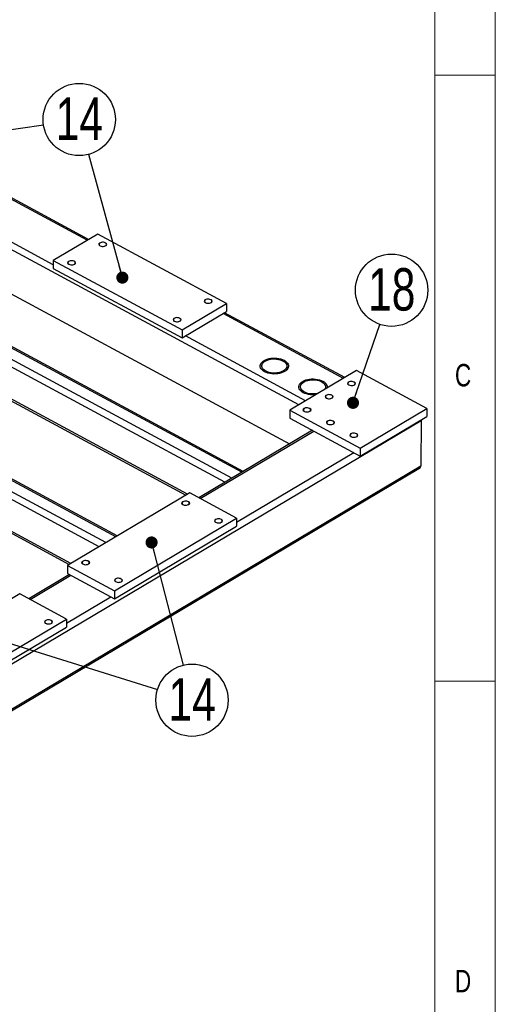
# Model space of a CAD drawing. Header units: millimetres. Extents: x 5 to 589, y 5 to 415.
# Tile 16 of 17: x 550 to 589, y 233 to 315. Entities that reach past the tile are written whole.
import ezdxf

# ---------------------------------------------------------------- set-up
doc = ezdxf.new("R2010")
doc.units = ezdxf.units.MM
doc.layers.add('NOTES', color=6, linetype='Continuous')
doc.layers.add('TRAIT-FINS', color=9, linetype='Continuous')
doc.layers.add('TRAIT-FORT', color=4, linetype='Continuous', lineweight=25)
doc.styles.add('SLDTEXTSTYLE0', font='TXT', dxfattribs={"width": 0.75})
doc.dimstyles.new('SLDDIMSTYLE7', dxfattribs={"dimtxt": 0.18, "dimasz": 1, "dimexe": 0, "dimexo": 0.0625, "dimgap": 0, "dimtad": 0, "dimtih": 1, "dimtoh": 1, "dimdec": 0, "dimrnd": 1e-09, "dimzin": 0, "dimdsep": 46, "dimtxsty": 'Standard', "dimblk1": 'DOT', "dimblk2": 'DOT', "dimsah": 1, "dimcen": 0.09, "dimadec": 0, "dimazin": 0, "dimtfac": 1, "dimtdec": 0, "dimtofl": 0, "dimtmove": 0, "dimatfit": 3, "dimldrblk": 'DOT', "dimfxl": 1, "dimfrac": 2, "dimtolj": 1, "dimtzin": 0, "dimarcsym": 0})

# ---------------------------------------------------------------- blocks, each defined once
blk = doc.blocks.new('SW_NOTE_23')
at = {"layer": 'NOTES', "color": 0}
blk.add_circle((2.951, 0.431), 2.983, dxfattribs=at)
at = {"layer": 'NOTES', "color": 0, "insert": (2.961, 2.25), "char_height": 3.5, "attachment_point": 2, "style": 'SLDTEXTSTYLE0'}
blk.add_mtext('14', dxfattribs=at)
blk = doc.blocks.new('_DOT')
at = {"color": 0, "linetype": 'ByBlock', "lineweight": -2}
blk.add_line((-0.5, 0), (-1, 0), dxfattribs=at)
at = {"color": 0, "linetype": 'ByBlock', "const_width": 0.5}
blk.add_lwpolyline([(-0.25, 0, 1), (0.25, 0, 1)], format="xyb", close=True, dxfattribs=at)
blk = doc.blocks.new('SW_NOTE_25')
at = {"layer": 'NOTES', "color": 0}
blk.add_circle((0.968, 2.821), 2.983, dxfattribs=at)
at = {"layer": 'NOTES', "color": 0, "insert": (0.978, 4.64), "char_height": 3.5, "attachment_point": 2, "style": 'SLDTEXTSTYLE0'}
blk.add_mtext('18', dxfattribs=at)
blk = doc.blocks.new('SW_NOTE_26')
at = {"layer": 'NOTES', "color": 0}
blk.add_circle((0.74, -2.889), 2.983, dxfattribs=at)
at = {"layer": 'NOTES', "color": 0, "insert": (0.75, -1.071), "char_height": 3.5, "attachment_point": 2, "style": 'SLDTEXTSTYLE0'}
blk.add_mtext('14', dxfattribs=at)

msp = doc.modelspace()

# ---------------------------------------------------------------- linework, layer by layer
at = {"lineweight": 18}
for p, q in [((589, 5), (589, 415)), ((584, 10), (584, 410)), ((589, 310), (584, 310)), ((584, 260), (589, 260))]:
    msp.add_line(p, q, dxfattribs=at)
at = {"layer": 'TRAIT-FINS', "lineweight": 18, "flags": 128}
for points in [[(556.366, 295.906), (556.29, 295.966), (556.262, 296.038), (556.284, 296.11), (556.353, 296.172), (556.459, 296.214), (556.586, 296.23), (556.714, 296.218), (556.824, 296.178), (556.899, 296.118), (556.928, 296.046), (556.906, 295.973), (556.837, 295.911), (556.731, 295.869), (556.604, 295.853), (556.476, 295.866), (556.366, 295.906)], [(553.797, 294.38), (553.721, 294.44), (553.693, 294.512), (553.715, 294.585), (553.784, 294.647), (553.89, 294.689), (554.017, 294.705), (554.145, 294.692), (554.255, 294.653), (554.33, 294.592), (554.359, 294.52), (554.337, 294.448), (554.268, 294.386), (554.162, 294.344), (554.035, 294.328), (553.907, 294.341), (553.797, 294.38)], [(565.072, 291.211), (564.997, 291.271), (564.969, 291.343), (564.991, 291.415), (565.06, 291.477), (565.166, 291.52), (565.293, 291.536), (565.421, 291.523), (565.531, 291.483), (565.606, 291.423), (565.635, 291.351), (565.613, 291.279), (565.544, 291.217), (565.438, 291.174), (565.311, 291.159), (565.182, 291.171), (565.072, 291.211)], [(562.503, 289.685), (562.428, 289.746), (562.4, 289.817), (562.422, 289.89), (562.491, 289.952), (562.597, 289.994), (562.724, 290.01), (562.852, 289.997), (562.962, 289.958), (563.037, 289.897), (563.066, 289.826), (563.044, 289.753), (562.975, 289.691), (562.868, 289.649), (562.742, 289.633), (562.613, 289.646), (562.503, 289.685)], [(576.895, 284.42), (576.82, 284.48), (576.791, 284.552), (576.813, 284.625), (576.883, 284.687), (576.989, 284.729), (577.116, 284.745), (577.244, 284.732), (577.354, 284.693), (577.429, 284.632), (577.458, 284.561), (577.436, 284.488), (577.366, 284.426), (577.26, 284.384), (577.133, 284.368), (577.005, 284.381), (576.895, 284.42)], [(575.06, 283.331), (574.985, 283.391), (574.956, 283.463), (574.978, 283.535), (575.048, 283.597), (575.154, 283.639), (575.281, 283.655), (575.409, 283.643), (575.519, 283.603), (575.594, 283.543), (575.623, 283.471), (575.601, 283.398), (575.531, 283.336), (575.425, 283.294), (575.298, 283.278), (575.17, 283.291), (575.06, 283.331)], [(573.225, 282.241), (573.15, 282.301), (573.121, 282.373), (573.143, 282.446), (573.213, 282.508), (573.319, 282.55), (573.446, 282.566), (573.574, 282.553), (573.684, 282.513), (573.759, 282.453), (573.788, 282.381), (573.766, 282.309), (573.696, 282.247), (573.59, 282.205), (573.463, 282.189), (573.335, 282.201), (573.225, 282.241)], [(575.16, 281.198), (575.085, 281.258), (575.056, 281.33), (575.078, 281.402), (575.147, 281.464), (575.254, 281.506), (575.38, 281.522), (575.509, 281.51), (575.619, 281.47), (575.694, 281.41), (575.722, 281.338), (575.7, 281.266), (575.631, 281.203), (575.525, 281.161), (575.398, 281.145), (575.27, 281.158), (575.16, 281.198)], [(577.095, 280.154), (577.02, 280.215), (576.991, 280.287), (577.013, 280.359), (577.082, 280.421), (577.188, 280.463), (577.315, 280.479), (577.443, 280.466), (577.553, 280.427), (577.629, 280.367), (577.657, 280.295), (577.635, 280.222), (577.566, 280.16), (577.46, 280.118), (577.333, 280.102), (577.205, 280.115), (577.095, 280.154)], [(563.212, 274.542), (563.137, 274.602), (563.108, 274.674), (563.13, 274.746), (563.2, 274.808), (563.306, 274.851), (563.433, 274.866), (563.561, 274.854), (563.671, 274.814), (563.746, 274.754), (563.775, 274.682), (563.753, 274.61), (563.683, 274.548), (563.577, 274.505), (563.45, 274.489), (563.322, 274.502), (563.212, 274.542)], [(563.212, 274.542), (563.137, 274.602), (563.108, 274.674), (563.13, 274.746), (563.2, 274.808), (563.306, 274.851), (563.433, 274.866), (563.561, 274.854), (563.671, 274.814), (563.746, 274.754), (563.775, 274.682), (563.753, 274.61), (563.683, 274.548), (563.577, 274.505), (563.45, 274.489), (563.322, 274.502), (563.212, 274.542)], [(565.921, 273.081), (565.846, 273.141), (565.817, 273.213), (565.839, 273.286), (565.908, 273.348), (566.015, 273.39), (566.142, 273.406), (566.27, 273.393), (566.38, 273.354), (566.455, 273.293), (566.484, 273.221), (566.462, 273.149), (566.392, 273.087), (566.286, 273.045), (566.159, 273.029), (566.031, 273.042), (565.921, 273.081)], [(565.921, 273.081), (565.846, 273.141), (565.817, 273.213), (565.839, 273.286), (565.908, 273.348), (566.015, 273.39), (566.142, 273.406), (566.27, 273.393), (566.38, 273.354), (566.455, 273.293), (566.484, 273.221), (566.462, 273.149), (566.392, 273.087), (566.286, 273.045), (566.159, 273.029), (566.031, 273.042), (565.921, 273.081)], [(554.954, 269.638), (554.879, 269.699), (554.851, 269.771), (554.873, 269.843), (554.942, 269.905), (555.048, 269.947), (555.175, 269.963), (555.303, 269.95), (555.413, 269.911), (555.488, 269.851), (555.517, 269.779), (555.495, 269.706), (555.426, 269.644), (555.32, 269.602), (555.193, 269.586), (555.064, 269.599), (554.954, 269.638)], [(554.954, 269.638), (554.879, 269.699), (554.851, 269.771), (554.873, 269.843), (554.942, 269.905), (555.048, 269.947), (555.175, 269.963), (555.303, 269.95), (555.413, 269.911), (555.488, 269.851), (555.517, 269.779), (555.495, 269.706), (555.426, 269.644), (555.32, 269.602), (555.193, 269.586), (555.064, 269.599), (554.954, 269.638)], [(557.663, 268.178), (557.588, 268.238), (557.559, 268.31), (557.581, 268.382), (557.651, 268.444), (557.757, 268.487), (557.884, 268.503), (558.012, 268.49), (558.122, 268.45), (558.197, 268.39), (558.226, 268.318), (558.204, 268.246), (558.135, 268.184), (558.028, 268.141), (557.901, 268.125), (557.773, 268.138), (557.663, 268.178)], [(557.663, 268.178), (557.588, 268.238), (557.559, 268.31), (557.581, 268.382), (557.651, 268.444), (557.757, 268.487), (557.884, 268.503), (558.012, 268.49), (558.122, 268.45), (558.197, 268.39), (558.226, 268.318), (558.204, 268.246), (558.135, 268.184), (558.028, 268.141), (557.901, 268.125), (557.773, 268.138), (557.663, 268.178)], [(551.883, 264.746), (551.808, 264.806), (551.779, 264.878), (551.801, 264.95), (551.87, 265.012), (551.977, 265.054), (552.103, 265.07), (552.232, 265.057), (552.342, 265.018), (552.417, 264.958), (552.446, 264.886), (552.424, 264.813), (552.354, 264.751), (552.248, 264.709), (552.121, 264.693), (551.993, 264.706), (551.883, 264.746)]]:
    msp.add_lwpolyline(points, dxfattribs=at)
at = {"layer": 'TRAIT-FORT', "lineweight": 25}
for p, q in [((572.771, 282.794), (521.159, 310.623)), ((521.145, 306.995), (572.006, 279.57)), ((567.24, 276.74), (513.862, 305.522)), ((568.066, 277.231), (514.688, 306.012)), ((568.175, 277.296), (514.876, 306.034)), ((566.673, 276.404), (513.585, 305.029)), ((555.319, 296.38), (545.452, 301.701)), ((555.429, 296.445), (545.561, 301.766)), ((557.681, 271.915), (505.054, 300.292)), ((557.79, 271.98), (505.242, 300.314)), ((552.507, 294.363), (542.332, 299.849)), ((556.288, 271.088), (503.952, 299.308)), ((556.855, 271.425), (504.228, 299.801)), ((563.588, 275.423), (521.314, 298.217)), ((521.314, 298.074), (563.462, 275.348)), ((553.954, 269.702), (503.941, 296.669)), ((556.178, 296.89), (552.508, 294.711)), ((566.82, 291.152), (556.178, 296.89)), ((504.027, 296.481), (553.828, 269.627)), ((552.508, 294.711), (552.505, 294.051)), ((552.508, 294.711), (563.15, 288.973)), ((552.505, 294.051), (563.147, 288.313)), ((563.15, 288.973), (566.82, 291.152)), ((566.82, 291.152), (566.817, 290.493)), ((563.147, 288.313), (566.817, 290.493)), ((576.458, 284.983), (566.542, 290.329)), ((576.567, 285.047), (566.651, 290.394)), ((563.15, 288.973), (563.147, 288.313)), ((573.338, 283.13), (563.422, 288.477)), ((577.546, 285.629), (572.041, 282.36)), ((583.35, 282.499), (577.546, 285.629)), ((572.041, 282.36), (572.038, 281.7)), ((572.041, 282.36), (577.845, 279.23)), ((577.845, 279.23), (583.35, 282.499)), ((583.35, 282.499), (583.348, 281.839)), ((451.211, 203.323), (582.875, 281.503)), ((572.038, 281.7), (577.843, 278.57)), ((577.843, 278.57), (583.348, 281.839)), ((582.875, 281.503), (582.86, 277.765)), ((573.901, 280.696), (564.53, 275.131)), ((564.65, 275.066), (574.021, 280.631)), ((567.647, 273.119), (577.311, 278.857)), ((577.845, 279.23), (577.843, 278.57)), ((451.191, 199.445), (582.694, 277.53)), ((451.197, 199.585), (582.86, 277.765)), ((563.779, 275.536), (553.686, 269.543)), ((567.648, 273.449), (563.779, 275.536)), ((557.556, 267.456), (567.648, 273.449)), ((567.648, 273.449), (567.646, 272.789)), ((557.553, 266.797), (567.646, 272.789)), ((553.686, 269.543), (553.683, 268.883)), ((553.686, 269.543), (557.556, 267.456)), ((553.853, 268.791), (550.492, 266.795)), ((550.612, 266.73), (553.974, 268.727)), ((553.683, 268.883), (557.553, 266.797)), ((557.556, 267.456), (557.553, 266.797)), ((549.741, 267.2), (539.648, 261.207)), ((553.61, 265.114), (549.741, 267.2)), ((553.609, 264.783), (557.263, 266.953)), ((543.518, 259.121), (553.61, 265.114)), ((553.61, 265.114), (553.608, 264.454)), ((543.515, 258.461), (553.608, 264.454))]:
    msp.add_line(p, q, dxfattribs=at)
at = {"layer": 'TRAIT-FORT', "lineweight": 25, "flags": 128}
for points in [[(556.389, 295.919), (556.458, 295.891), (556.539, 295.875), (556.624, 295.873), (556.707, 295.884), (556.781, 295.908), (556.84, 295.943), (556.879, 295.986), (556.895, 296.033), (556.886, 296.081), (556.854, 296.126), (556.801, 296.164), (556.732, 296.192), (556.651, 296.208), (556.566, 296.211), (556.483, 296.2), (556.409, 296.175), (556.35, 296.141), (556.311, 296.098), (556.295, 296.05), (556.304, 296.002), (556.336, 295.957), (556.389, 295.919)], [(553.819, 294.394), (553.889, 294.366), (553.97, 294.35), (554.055, 294.347), (554.138, 294.359), (554.212, 294.383), (554.271, 294.418), (554.31, 294.461), (554.326, 294.508), (554.317, 294.556), (554.285, 294.601), (554.232, 294.639), (554.163, 294.667), (554.082, 294.683), (553.997, 294.685), (553.914, 294.674), (553.84, 294.65), (553.781, 294.615), (553.742, 294.572), (553.726, 294.525), (553.735, 294.477), (553.767, 294.432), (553.819, 294.394)], [(565.095, 291.224), (565.165, 291.196), (565.246, 291.18), (565.331, 291.178), (565.414, 291.189), (565.488, 291.213), (565.547, 291.248), (565.586, 291.291), (565.602, 291.339), (565.593, 291.387), (565.561, 291.432), (565.508, 291.47), (565.439, 291.498), (565.358, 291.514), (565.273, 291.516), (565.19, 291.505), (565.116, 291.481), (565.057, 291.446), (565.018, 291.403), (565.002, 291.355), (565.01, 291.307), (565.042, 291.262), (565.095, 291.224)], [(562.526, 289.699), (562.596, 289.671), (562.677, 289.655), (562.762, 289.653), (562.845, 289.664), (562.919, 289.688), (562.978, 289.723), (563.017, 289.766), (563.032, 289.813), (563.024, 289.861), (562.992, 289.906), (562.939, 289.944), (562.87, 289.972), (562.789, 289.988), (562.703, 289.991), (562.621, 289.979), (562.547, 289.955), (562.488, 289.92), (562.449, 289.877), (562.433, 289.83), (562.441, 289.782), (562.473, 289.737), (562.526, 289.699)], [(571.603, 285.543), (571.48, 285.48), (571.343, 285.427), (571.193, 285.386), (571.035, 285.358), (570.871, 285.342), (570.704, 285.34), (570.539, 285.352), (570.378, 285.376), (570.225, 285.413), (570.083, 285.463), (569.954, 285.523), (569.842, 285.592), (569.748, 285.671), (569.675, 285.755), (569.624, 285.845), (569.596, 285.938), (569.591, 286.032), (569.611, 286.126), (569.653, 286.217), (569.718, 286.303), (569.805, 286.383), (569.91, 286.456), (570.033, 286.519), (570.171, 286.572), (570.32, 286.613), (570.479, 286.641), (570.643, 286.657), (570.809, 286.659), (570.974, 286.647), (571.135, 286.623), (571.289, 286.585), (571.431, 286.536), (571.56, 286.476), (571.672, 286.406), (571.766, 286.328), (571.839, 286.243), (571.89, 286.154), (571.918, 286.061), (571.922, 285.967), (571.903, 285.873), (571.86, 285.782), (571.795, 285.696), (571.709, 285.615), (571.603, 285.543)], [(571.56, 286.476), (571.672, 286.406), (571.766, 286.328), (571.839, 286.243), (571.89, 286.154), (571.918, 286.061), (571.922, 285.967), (571.903, 285.873), (571.86, 285.782), (571.795, 285.696), (571.709, 285.615), (571.603, 285.543), (571.48, 285.48), (571.343, 285.427), (571.193, 285.386), (571.035, 285.358), (570.871, 285.342), (570.704, 285.34), (570.539, 285.352), (570.378, 285.376), (570.225, 285.413), (570.083, 285.463), (569.954, 285.523), (569.842, 285.592), (569.748, 285.671), (569.675, 285.755), (569.624, 285.845), (569.596, 285.938), (569.591, 286.032), (569.611, 286.126), (569.653, 286.217), (569.718, 286.303), (569.805, 286.383), (569.91, 286.456), (570.033, 286.519), (570.171, 286.572), (570.32, 286.613), (570.479, 286.641), (570.643, 286.657), (570.809, 286.659), (570.974, 286.647), (571.135, 286.623), (571.289, 286.585), (571.431, 286.536), (571.56, 286.476)], [(571.506, 285.595), (571.389, 285.535), (571.257, 285.487), (571.113, 285.45), (570.961, 285.426), (570.804, 285.415), (570.646, 285.419), (570.49, 285.435), (570.341, 285.465), (570.201, 285.508), (570.075, 285.562), (569.964, 285.626), (569.872, 285.699), (569.801, 285.779), (569.752, 285.865), (569.727, 285.953), (569.726, 286.043), (569.749, 286.131), (569.795, 286.217), (569.865, 286.297), (569.955, 286.37), (570.064, 286.435), (570.189, 286.489), (570.327, 286.532), (570.476, 286.563), (570.631, 286.58), (570.789, 286.584), (570.946, 286.574), (571.099, 286.55), (571.244, 286.514), (571.377, 286.465), (571.496, 286.406), (571.598, 286.337), (571.679, 286.26), (571.74, 286.177), (571.777, 286.09), (571.79, 286.001), (571.779, 285.912), (571.744, 285.824), (571.686, 285.741), (571.606, 285.664), (571.506, 285.595)], [(574.178, 283.629), (574.065, 283.62), (573.899, 283.618), (573.733, 283.629), (573.573, 283.654), (573.419, 283.691), (573.277, 283.74), (573.148, 283.8), (573.036, 283.87), (572.942, 283.948), (572.869, 284.033), (572.818, 284.123), (572.79, 284.216), (572.786, 284.31), (572.805, 284.403), (572.848, 284.494), (572.913, 284.581), (572.999, 284.661), (573.105, 284.733), (573.228, 284.797), (573.365, 284.849), (573.515, 284.89), (573.673, 284.919), (573.837, 284.934), (574.004, 284.936), (574.169, 284.925), (574.33, 284.9), (574.483, 284.863), (574.625, 284.814), (574.754, 284.754), (574.866, 284.684), (574.96, 284.606), (575.033, 284.521), (575.084, 284.431), (575.112, 284.338), (575.117, 284.244), (575.106, 284.18)], [(574.178, 283.629), (574.065, 283.62), (573.899, 283.618), (573.733, 283.629), (573.573, 283.654), (573.419, 283.691), (573.277, 283.74), (573.148, 283.8), (573.036, 283.87), (572.942, 283.948), (572.869, 284.033), (572.818, 284.123), (572.79, 284.216), (572.786, 284.31), (572.805, 284.403), (572.848, 284.494), (572.913, 284.581), (572.999, 284.661), (573.105, 284.733), (573.228, 284.797), (573.365, 284.849), (573.515, 284.89), (573.673, 284.919), (573.837, 284.934), (574.004, 284.936), (574.169, 284.925), (574.33, 284.9), (574.483, 284.863), (574.625, 284.814), (574.754, 284.754), (574.754, 284.754)], [(574.366, 283.74), (574.308, 283.727), (574.155, 283.703), (573.998, 283.693), (573.84, 283.696), (573.685, 283.713), (573.535, 283.743), (573.396, 283.785), (573.269, 283.84), (573.159, 283.904), (573.067, 283.977), (572.996, 284.057), (572.947, 284.142), (572.921, 284.231), (572.92, 284.32), (572.943, 284.409), (572.99, 284.494), (573.059, 284.574), (573.149, 284.648), (573.258, 284.712), (573.383, 284.767), (573.522, 284.81), (573.67, 284.84), (573.825, 284.857), (573.983, 284.861), (574.14, 284.851), (574.293, 284.828), (574.438, 284.791), (574.572, 284.743), (574.69, 284.683), (574.792, 284.614), (574.874, 284.538), (574.934, 284.455), (574.971, 284.368), (574.984, 284.278), (574.974, 284.189), (574.939, 284.102), (574.918, 284.069)], [(574.754, 284.754), (574.866, 284.684), (574.96, 284.606), (575.033, 284.521), (575.084, 284.431), (575.112, 284.338), (575.117, 284.244), (575.106, 284.18)], [(576.918, 284.434), (576.988, 284.406), (577.068, 284.39), (577.154, 284.387), (577.237, 284.399), (577.311, 284.423), (577.369, 284.458), (577.408, 284.501), (577.424, 284.548), (577.416, 284.596), (577.384, 284.641), (577.331, 284.679), (577.261, 284.707), (577.18, 284.723), (577.095, 284.725), (577.012, 284.714), (576.938, 284.69), (576.88, 284.655), (576.841, 284.612), (576.825, 284.565), (576.833, 284.517), (576.865, 284.472), (576.918, 284.434)], [(575.083, 283.344), (575.153, 283.316), (575.233, 283.3), (575.319, 283.298), (575.402, 283.309), (575.475, 283.333), (575.534, 283.368), (575.573, 283.411), (575.589, 283.458), (575.581, 283.506), (575.549, 283.551), (575.496, 283.589), (575.426, 283.617), (575.345, 283.633), (575.26, 283.636), (575.177, 283.624), (575.103, 283.6), (575.045, 283.566), (575.006, 283.523), (574.99, 283.475), (574.998, 283.427), (575.03, 283.382), (575.083, 283.344)], [(573.248, 282.255), (573.318, 282.226), (573.398, 282.211), (573.484, 282.208), (573.567, 282.219), (573.64, 282.244), (573.699, 282.278), (573.738, 282.321), (573.754, 282.369), (573.746, 282.417), (573.714, 282.462), (573.661, 282.5), (573.591, 282.528), (573.51, 282.544), (573.425, 282.546), (573.342, 282.535), (573.268, 282.511), (573.21, 282.476), (573.171, 282.433), (573.155, 282.386), (573.163, 282.338), (573.195, 282.293), (573.248, 282.255)], [(575.183, 281.211), (575.252, 281.183), (575.333, 281.167), (575.419, 281.165), (575.501, 281.176), (575.575, 281.2), (575.634, 281.235), (575.673, 281.278), (575.689, 281.325), (575.681, 281.374), (575.649, 281.418), (575.596, 281.456), (575.526, 281.485), (575.445, 281.5), (575.36, 281.503), (575.277, 281.492), (575.203, 281.468), (575.144, 281.433), (575.105, 281.39), (575.09, 281.342), (575.098, 281.294), (575.13, 281.249), (575.183, 281.211)], [(577.118, 280.168), (577.187, 280.14), (577.268, 280.124), (577.353, 280.122), (577.436, 280.133), (577.51, 280.157), (577.569, 280.192), (577.608, 280.235), (577.624, 280.282), (577.615, 280.33), (577.583, 280.375), (577.531, 280.413), (577.461, 280.441), (577.38, 280.457), (577.295, 280.46), (577.212, 280.448), (577.138, 280.424), (577.079, 280.389), (577.04, 280.346), (577.024, 280.299), (577.033, 280.251), (577.065, 280.206), (577.118, 280.168)], [(563.224, 274.795), (563.175, 274.756), (563.147, 274.71), (563.143, 274.662), (563.163, 274.615), (563.206, 274.573), (563.268, 274.54), (563.344, 274.518), (563.428, 274.508), (563.513, 274.513), (563.592, 274.531), (563.659, 274.561), (563.709, 274.6), (563.736, 274.645), (563.74, 274.694), (563.72, 274.741), (563.677, 274.783), (563.615, 274.816), (563.539, 274.838), (563.455, 274.847), (563.37, 274.843), (563.291, 274.825), (563.224, 274.795)], [(563.224, 274.795), (563.175, 274.756), (563.147, 274.71), (563.143, 274.662), (563.163, 274.615), (563.206, 274.573), (563.268, 274.54), (563.344, 274.518), (563.428, 274.508), (563.513, 274.513), (563.592, 274.531), (563.659, 274.561), (563.709, 274.6), (563.736, 274.645), (563.74, 274.694), (563.72, 274.741), (563.677, 274.783), (563.615, 274.816), (563.539, 274.838), (563.455, 274.847), (563.37, 274.843), (563.291, 274.825), (563.224, 274.795)], [(565.933, 273.335), (565.883, 273.295), (565.856, 273.25), (565.852, 273.202), (565.872, 273.155), (565.915, 273.113), (565.977, 273.079), (566.053, 273.057), (566.137, 273.048), (566.222, 273.052), (566.301, 273.07), (566.368, 273.1), (566.417, 273.139), (566.445, 273.185), (566.449, 273.233), (566.429, 273.28), (566.386, 273.322), (566.324, 273.355), (566.248, 273.378), (566.164, 273.387), (566.079, 273.382), (566, 273.364), (565.933, 273.335)], [(565.933, 273.335), (565.883, 273.295), (565.856, 273.25), (565.852, 273.202), (565.872, 273.155), (565.915, 273.113), (565.977, 273.079), (566.053, 273.057), (566.137, 273.048), (566.222, 273.052), (566.301, 273.07), (566.368, 273.1), (566.417, 273.139), (566.445, 273.185), (566.449, 273.233), (566.429, 273.28), (566.386, 273.322), (566.324, 273.355), (566.248, 273.378), (566.164, 273.387), (566.079, 273.382), (566, 273.364), (565.933, 273.335)], [(554.966, 269.892), (554.917, 269.853), (554.889, 269.807), (554.885, 269.759), (554.906, 269.712), (554.949, 269.67), (555.01, 269.637), (555.086, 269.614), (555.17, 269.605), (555.255, 269.61), (555.335, 269.627), (555.402, 269.657), (555.451, 269.697), (555.479, 269.742), (555.482, 269.79), (555.462, 269.837), (555.419, 269.879), (555.357, 269.913), (555.281, 269.935), (555.197, 269.944), (555.112, 269.94), (555.033, 269.922), (554.966, 269.892)], [(554.966, 269.892), (554.917, 269.853), (554.889, 269.807), (554.885, 269.759), (554.906, 269.712), (554.949, 269.67), (555.01, 269.637), (555.086, 269.614), (555.17, 269.605), (555.255, 269.61), (555.335, 269.627), (555.402, 269.657), (555.451, 269.697), (555.479, 269.742), (555.482, 269.79), (555.462, 269.837), (555.419, 269.879), (555.357, 269.913), (555.281, 269.935), (555.197, 269.944), (555.112, 269.94), (555.033, 269.922), (554.966, 269.892)], [(557.675, 268.431), (557.626, 268.392), (557.598, 268.346), (557.594, 268.298), (557.614, 268.251), (557.657, 268.209), (557.719, 268.176), (557.795, 268.154), (557.879, 268.145), (557.964, 268.149), (558.043, 268.167), (558.11, 268.197), (558.16, 268.236), (558.187, 268.282), (558.191, 268.33), (558.171, 268.377), (558.128, 268.419), (558.066, 268.452), (557.99, 268.474), (557.906, 268.484), (557.821, 268.479), (557.742, 268.461), (557.675, 268.431)], [(557.675, 268.431), (557.626, 268.392), (557.598, 268.346), (557.594, 268.298), (557.614, 268.251), (557.657, 268.209), (557.719, 268.176), (557.795, 268.154), (557.879, 268.145), (557.964, 268.149), (558.043, 268.167), (558.11, 268.197), (558.16, 268.236), (558.187, 268.282), (558.191, 268.33), (558.171, 268.377), (558.128, 268.419), (558.066, 268.452), (557.99, 268.474), (557.906, 268.484), (557.821, 268.479), (557.742, 268.461), (557.675, 268.431)], [(551.895, 264.999), (551.845, 264.96), (551.818, 264.914), (551.814, 264.866), (551.834, 264.819), (551.877, 264.777), (551.939, 264.744), (552.015, 264.721), (552.099, 264.712), (552.184, 264.717), (552.263, 264.735), (552.33, 264.764), (552.379, 264.804), (552.407, 264.849), (552.411, 264.897), (552.391, 264.944), (552.348, 264.986), (552.286, 265.02), (552.21, 265.042), (552.126, 265.051), (552.041, 265.047), (551.962, 265.029), (551.895, 264.999)]]:
    msp.add_lwpolyline(points, dxfattribs=at)
at = {"layer": 'TRAIT-FORT', "lineweight": 25}
for centre, start_param, end_param in [((582.31, 281.497), 6.268832, 6.424636), ((582.31, 281.497), 6.268832, 6.424636), ((582.295, 277.758), 5.483066, 6.268832), ((582.295, 277.758), 5.483066, 6.268832)]:
    msp.add_ellipse(centre, major_axis=(0.565, 0.012), ratio=0.583097, start_param=start_param, end_param=end_param, dxfattribs=at)

# ---------------------------------------------------------------- block references
at = {"layer": 'NOTES'}
for name, p in [('SW_NOTE_23', (551.703, 305.912)), ('SW_NOTE_25', (579.472, 289.434)), ('SW_NOTE_26', (563.222, 261.308))]:
    msp.add_blockref(name, p, dxfattribs=at)

# ---------------------------------------------------------------- texts
at = {"layer": 'NOTES', "char_height": 1.852, "attachment_point": 1, "style": 'SLDTEXTSTYLE0'}
for s, insert in [('C', (585.667, 286.168)), ('D', (585.667, 236.168))]:
    msp.add_mtext(s, dxfattribs=dict(at, insert=insert))

# ---------------------------------------------------------------- leaders
at = {"layer": 'NOTES'}
for points in [[(539.27, 304.095), (551.703, 305.912)], [(558.214, 293.295), (555.439, 303.466)], [(577.252, 282.962), (579.472, 289.434)], [(560.627, 271.437), (563.222, 261.308)], [(547.684, 263.5), (561.115, 259.308)]]:
    msp.add_leader(points, dimstyle='SLDDIMSTYLE7', dxfattribs=at)

doc.saveas('drawing.dxf')
